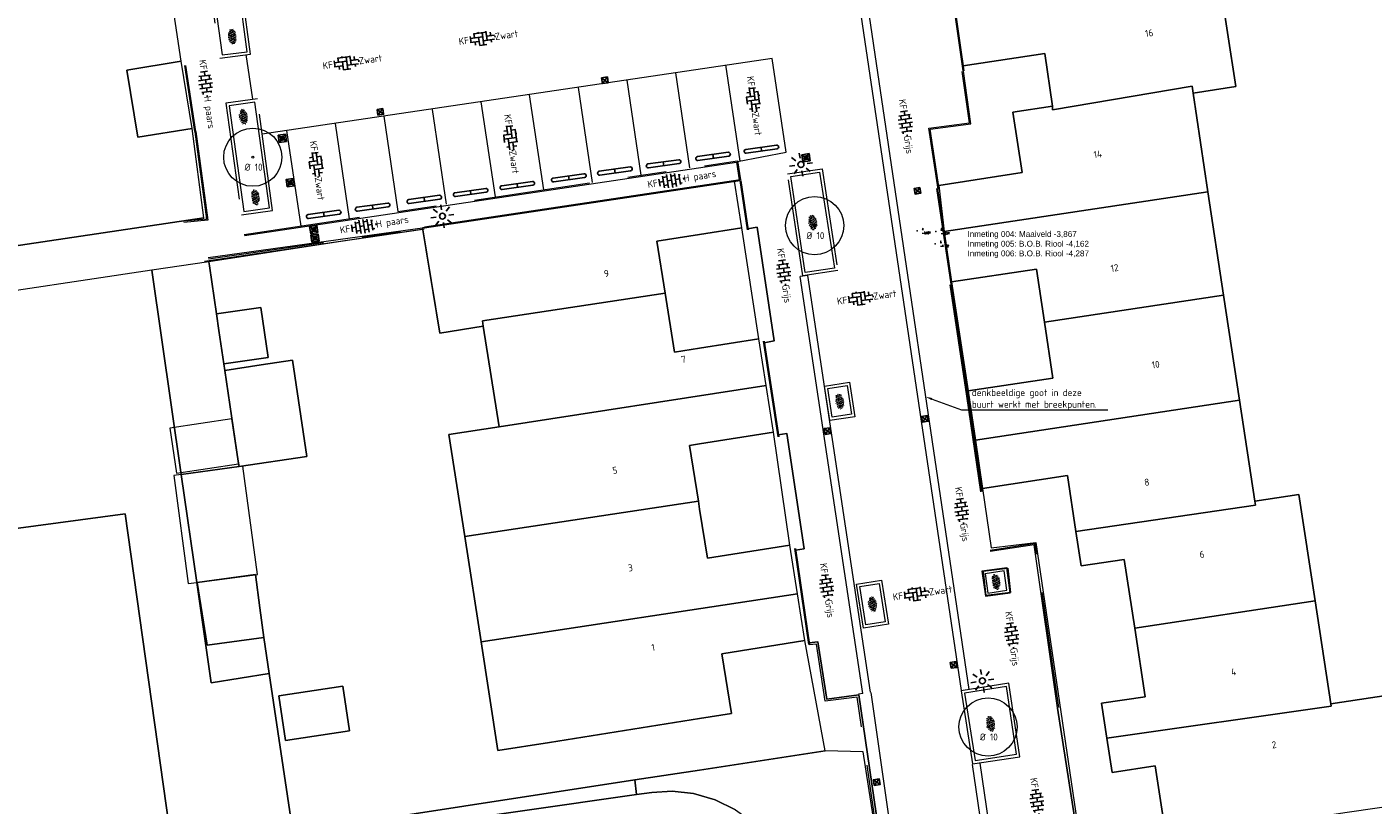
# Model space of a CAD drawing. Header units: metres. Extents: x 102746 to 103541, y 468531 to 469408.
# Tile 60 of 87: x 102965 to 103035, y 469035 to 469075. Entities that reach past the tile are written whole.
import ezdxf
from ezdxf import colors
from ezdxf.entities.mleader import LeaderData, LeaderLine
from ezdxf.enums import TextEntityAlignment as Align
from ezdxf.math import Vec2, Vec3

# ---------------------------------------------------------------- set-up
doc = ezdxf.new("R2010")
doc.units = ezdxf.units.M
for name, pattern in [('VH-OPSLUITBAND_100X200', [16, 8, -2, 4, -2]), ('VH-OPSLUITBAND_60X200', [12, 6, -2, 2, -2]), ('VH-TROTTOIRBAND_130-150', [15, 5, -2, 2, -2, 2, -2])]:
    doc.linetypes.add(name, pattern=pattern)
doc.layers.get('0').update_dxf_attribs({"lineweight": 25})
for name, color, linetype, lineweight in [('B-RO-GR-BOOM-G', 90, 'Continuous', 13), ('B-RO-GR-BOOM_BOOM-S', 90, 'Continuous', 25), ('B-RO-GR-BOOM_BOOM_10 CM-S', 90, 'Continuous', 25), ('B-RO-GR-SIERPLANTSOEN-S', 90, 'Continuous', 25), ('B-RO-IE-MEUBILAIR_WEGMEUBILAIR-S', 7, 'Continuous', 25), ('B-RO-IE-TERREINAFSCHEIDING_KUNSTMATIG_SCHUTTING-G', 90, 'IE-TERREINAFSCHEIDING-KUNSTMATIG-DICHT', 18), ('B-RO-OG-BEBOUWING-G', 7, 'Continuous', 35), ('B-RO-OG-BGT-G', 253, 'Continuous', 13), ('B-RO-RI-HWA_GOOT-G', 150, 'Continuous', 18), ('B-RO-RI-HWA_KOLK-S', 150, 'Continuous', 25), ('B-RO-VH-KANTOPSLUITING_ACHTERKANTBAND-G', 253, 'Continuous', 18), ('B-RO-VH-KANTOPSLUITING_OPSLUITBAND_100X200-G', 150, 'VH-OPSLUITBAND_100X200', 18), ('B-RO-VH-KANTOPSLUITING_OPSLUITBAND_60X200-G', 150, 'VH-OPSLUITBAND_60X200', 18), ('B-RO-VH-KANTOPSLUITING_TROTTOIRBAND_130 150-G', 84, 'VH-TROTTOIRBAND_130-150', 18), ('B-RO-VH-VERHARDING-G', 252, 'Continuous', 18), ('B-RO-VH-VERHARDING_BETONSTRAATSTEEN-S', 252, 'Continuous', 25), ('CALQUE_PTTOPO_ALT', 7, 'Continuous', 0), ('CALQUE_PTTOPO_MAT', 7, 'Continuous', 0), ('PTTOPO', 7, 'Continuous', 0), ('X-XX-AL-T18', 7, 'Continuous', 18)]:
    doc.layers.add(name, color=color, linetype=linetype, lineweight=lineweight)
doc.layers.add('Punten', color=7, linetype='Continuous')
doc.styles.add('ARIAL', font='arial.ttf')
doc.styles.add('NLCS-ISO', font='txt')
doc.styles.add('NLCS-ISO-M200-T18', font='txt', dxfattribs={"height": 0.36})
doc.styles.add('Style-STANDARD', font='STANDARD.shx')
doc.linetypes.add('IE-TERREINAFSCHEIDING-KUNSTMATIG-DICHT', pattern='A,8,-1,[82,NLCS.shx,S=0.75,R=90,X=0,Y=0],-1', length=10)

# ---------------------------------------------------------------- blocks, each defined once
blk = doc.blocks.new('SIE-WEG_PARKEERMAATREGEL_STOOTBAND_200X200X900_DUBBEL')
for p, q in [((0.7999999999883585, 0.1000000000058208), (-0.8000000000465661, 0.1000000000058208)), ((0, -0.1000000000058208), (0, 0.1000000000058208)), ((0.7999999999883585, -0.1000000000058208), (-0.7999999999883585, -0.1000000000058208))]:
    blk.add_line(p, q)
for centre, start, end in [((-0.7999999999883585, 2.91038304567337e-11), 89.99999999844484, 269.9999999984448), ((0.8000000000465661, -8.731149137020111e-11), 269.9999999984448, 90.00000001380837)]:
    blk.add_arc(centre, 0.1, start, end)
blk = doc.blocks.new('SGR-BOOM 10')
at = {"layer": 'B-RO-GR-BOOM-G'}
for radius in [1.5, 0.05]:
    blk.add_circle((0.0006134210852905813, -0.0002409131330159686), radius, dxfattribs=at)
at = {"layer": 'X-XX-AL-T18', "insert": (-0.4167809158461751, -0.3367894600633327), "char_height": 0.36, "attachment_point": 1, "style": 'NLCS-ISO-M200-T18'}
blk.add_mtext_dynamic_manual_height_columns('%%C 10', width=1.833884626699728, gutter_width=1.8, heights=[0], dxfattribs=at)
blk = doc.blocks.new('SVH-BSS_KEIFORMAAT_ELLEBOOG_KL-SO')
for p, q in [((-2.921609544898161, 0.9167434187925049), (-2.921609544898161, -0.6644585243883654)), ((-2.921609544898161, 0.3855414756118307), (0.2283904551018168, 0.3855414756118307)), ((-1.871609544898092, 1.501752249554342), (-1.871609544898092, 0.3855414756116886)), ((-1.871609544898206, 1.435541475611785), (1.278390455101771, 1.435541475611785)), ((-0.8216095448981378, 1.746491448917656), (-0.8216095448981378, 1.435541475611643)), ((-0.8216095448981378, 0.385541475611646), (-0.8216095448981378, -1.746491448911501)), ((0.2283904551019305, 1.435541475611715), (0.2283904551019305, -1.714458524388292)), ((1.278390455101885, 1.667504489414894), (1.278390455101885, -0.664458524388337)), ((1.278390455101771, 0.3855414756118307), (3.316110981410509, 0.3855414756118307)), ((2.32839045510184, 1.309937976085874), (2.32839045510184, 0.3855414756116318)), ((3.378390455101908, 0.1772992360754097), (3.378390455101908, -0.1772992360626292)), ((-3.155125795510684, -0.6644585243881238), (-0.8216095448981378, -0.6644585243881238)), ((-1.871609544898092, -0.6644585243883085), (-1.871609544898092, -1.501752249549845)), ((-0.8216095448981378, -1.714458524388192), (1.034122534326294, -1.714458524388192)), ((0.2283904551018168, -0.6644585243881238), (3.155125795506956, -0.6644585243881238)), ((2.32839045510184, -0.6644585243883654), (2.32839045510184, -1.30993797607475))]:
    blk.add_line(p, q)
at = {"style": 'NLCS-ISO'}
blk.add_attdef('FORMAAT', text='', height=1.8, dxfattribs=at).set_placement((-3.39489953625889, -4.365574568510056e-15), align=Align.MIDDLE_RIGHT)
blk.add_attdef('KLEUR', text='', height=1.8, dxfattribs=at).set_placement((3.39489953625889, 3.637978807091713e-16), align=Align.MIDDLE_LEFT)
at = {"style": 'NLCS-ISO', "flags": 1}
blk.add_attdef('FUNCTIE', text='', height=1.8, dxfattribs=at).set_placement((0.1159930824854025, -3.584775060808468), align=Align.MIDDLE_CENTER)
blk = doc.blocks.new('SVH-BSS_KEIFORMAAT_HALFST_KL-SO')
for p, q in [((-3.149999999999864, -1.002284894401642), (-3.149999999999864, 0.8312019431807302)), ((-3.149999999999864, 0), (-2.099999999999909, 0)), ((-2.099999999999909, -1.587293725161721), (-2.099999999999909, 1.416210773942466)), ((-2.100000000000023, 1.049999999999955), (-1.050000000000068, 1.049999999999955)), ((-1.049999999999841, -1.832032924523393), (-1.049999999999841, 1.660949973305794)), ((-1.049999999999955, 0), (0, 0)), ((1.13686837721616e-13, -1.881463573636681), (1.13686837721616e-13, 1.71038062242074)), ((-1.13686837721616e-13, 1.049999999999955), (1.049999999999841, 1.049999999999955)), ((1.050000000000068, -1.753045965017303), (1.050000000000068, 1.581963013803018)), ((1.049999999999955, 0), (2.099999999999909, 0)), ((2.100000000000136, -1.39547945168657), (2.100000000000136, 1.224396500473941)), ((2.099999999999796, 1.049999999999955), (2.405710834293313, 1.049999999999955)), ((3.150000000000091, -0.2628407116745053), (3.150000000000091, 0.09175776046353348)), ((3.149999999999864, 0), (3.162673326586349, 0)), ((-2.100000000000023, -1.050000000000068), (-1.050000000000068, -1.050000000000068)), ((-1.13686837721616e-13, -1.050000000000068), (1.049999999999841, -1.050000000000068)), ((2.099999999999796, -1.050000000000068), (2.638053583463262, -1.050000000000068))]:
    blk.add_line(p, q)
at = {"style": 'NLCS-ISO'}
blk.add_attdef('FORMAAT', text='', height=1.8, dxfattribs=at).set_placement((-3.623289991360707, -0.08554147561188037), align=Align.MIDDLE_RIGHT)
blk.add_attdef('KLEUR', text='', height=1.8, dxfattribs=at).set_placement((3.166509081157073, -0.08554147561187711), align=Align.MIDDLE_LEFT)
at = {"style": 'NLCS-ISO', "flags": 1}
blk.add_attdef('FUNCTIE', text='', height=1.8, dxfattribs=at).set_placement((0.1159930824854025, -3.584775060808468), align=Align.MIDDLE_CENTER)
blk = doc.blocks.new('B-SIE-WEG_LICHTMAST_SPOT-SO')
for p, q in [((-3.000000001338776, 4.656612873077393e-09), (-1.624763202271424, 2.328306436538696e-09)), ((-2.121320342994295, 2.121320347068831), (-1.148881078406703, 1.148881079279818)), ((-8.731149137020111e-10, 1.624763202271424), (-2.91038304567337e-10, 3.000000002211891)), ((1.148881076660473, 1.148881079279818), (2.121320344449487, 2.121320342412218)), ((-2.121320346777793, -2.121320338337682), (-1.148881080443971, -1.148881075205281)), ((-3.783497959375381e-09, -2.999999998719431), (-2.91038304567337e-09, -1.624763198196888)), ((1.148881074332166, -1.148881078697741), (2.12132034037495, -2.121320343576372)), ((1.624763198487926, -1.746229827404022e-09), (2.99999999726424, -1.164153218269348e-09))]:
    blk.add_line(p, q)
blk.add_circle((0, 0), 0.7698654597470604)
at = {"style": 'NLCS-ISO'}
blk.add_attdef('TYPE', text='', height=1.8, dxfattribs=at).set_placement((-2.91038304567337e-10, 3.000000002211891), align=Align.BOTTOM_CENTER)
blk = doc.blocks.new('SIE-WEG_PAAL_KUNSTSTOF')
for p, q in [((-0.1875, 0.1875000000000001), (0.1875, -0.1875000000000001)), ((0.1875, 0.1875000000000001), (-0.1875, -0.1875000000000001))]:
    blk.add_line(p, q)
at = {"flags": 128}
for points in [[(-0.1875, -0.1875000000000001), (0.1875, -0.1875000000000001), (0.1875, 0.1875000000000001), (-0.1875, 0.1875000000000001)], [(-0.09374999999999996, 0.09375000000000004), (0.09421698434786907, 0.09375000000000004), (0.09421698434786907, -0.09421583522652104), (-0.09374999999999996, -0.09421583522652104)]]:
    blk.add_lwpolyline(points, close=True, dxfattribs=at)
blk = doc.blocks.new('B-SRI-KOLK_STRAAT_300X300-SO')
for p, q in [((-0.7500000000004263, 2.842170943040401e-13), (0.7499999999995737, 1.500000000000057)), ((0.7499999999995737, 2.842170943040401e-13), (-0.7500000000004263, 1.500000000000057))]:
    blk.add_line(p, q)
at = {"flags": 128}
blk.add_lwpolyline([(-0.7500000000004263, 2.842170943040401e-13), (0.7499999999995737, 2.842170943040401e-13), (0.7499999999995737, 1.500000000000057), (-0.7500000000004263, 1.500000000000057)], close=True, dxfattribs=at)
blk = doc.blocks.new('SGR-SIERPLANTSOEN-SO')
at = {"ltscale": 0.1}
h = blk.add_hatch(dxfattribs=at)
h.set_pattern_fill('GR-SIERPLANTSOEN', color=256, scale=0.1, style=0, pattern_type=2)
h.set_pattern_definition([(30, (-2.066961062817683, -1.090504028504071), (0.2886752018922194, 0.4999998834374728), [0.2, -0.8]), (90, (-1.980358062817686, -1.140504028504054), (-0.288675, 0.5), [0.2, -0.8]), (150, (-1.893755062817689, -1.090504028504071), (-0.5773502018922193, 1.165625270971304e-07), [0.2, -0.8])])
edge = h.paths.add_edge_path()
edge.add_ellipse((0, 0), major_axis=(1.980358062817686, 0), ratio=0.5254120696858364, start_angle=0, end_angle=360, ccw=False)
at = {"ltscale": 0.1, "style": 'NLCS-ISO'}
blk.add_attdef('TYPE', text='', height=0.5, dxfattribs=at).set_placement((3.470943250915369, -0.01606055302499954), align=Align.MIDDLE_CENTER)
blk = doc.blocks.new('PTTOPO')
at = {"layer": 'PTTOPO'}
blk.add_point((0, 0), dxfattribs=at)
at = {"layer": 'CALQUE_PTTOPO_ALT', "style": 'Style-STANDARD', "width": 0.8}
blk.add_attdef('ALT', text='', height=0.09999999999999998, dxfattribs=at).set_placement((0.25, -0.1), align=Align.MIDDLE_LEFT)
at = {"layer": 'CALQUE_PTTOPO_MAT', "style": 'Style-STANDARD', "width": 0.8}
blk.add_attdef('MAT', text='', height=0.09999999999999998, dxfattribs=at).set_placement((0.25, 0.1), align=Align.MIDDLE_LEFT)

msp = doc.modelspace()

# ---------------------------------------------------------------- linework, layer by layer
at = {"layer": 'B-RO-IE-TERREINAFSCHEIDING_KUNSTMATIG_SCHUTTING-G', "linetype": 'Continuous', "elevation": -3.94475374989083}
msp.add_lwpolyline([(102974.457046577, 469063.410455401), (102985.7888067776, 469065.0860079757)], dxfattribs=at)
at = {"layer": 'B-RO-OG-BEBOUWING-G'}
for points, elevation in [([(103013.617623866, 469073.23809601), (103012.903567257, 469078.185590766)], -3.8420334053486), ([(102973.475840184, 469073.504369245), (102973.979901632, 469070.093477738)], -3.89910982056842), ([(102985.808184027, 469065.150821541), (103002.095549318, 469067.592453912), (103002.0955498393, 469067.5924505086)], -3.94475374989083), ([(103012.986853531, 469062.220930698), (103012.246455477, 469067.154592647)], -3.82543672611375), ([(103003.315902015, 469059.288234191), (103004.067184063, 469054.350183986)], -3.83967674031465), ([(103014.577997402, 469051.536912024), (103013.86020174, 469056.459432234)], -3.81551748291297), ([(103004.924195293, 469048.588298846), (103005.649117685, 469043.642068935)], -3.82802804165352)]:
    msp.add_lwpolyline(points, dxfattribs=dict(at, elevation=elevation))
at = {"layer": 'B-RO-OG-BEBOUWING-G', "linetype": 'Continuous'}
msp.add_polyline3d([(103002.109677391, 469067.5655565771, -3.90302513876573), (103002.485914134, 469065.021796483, -3.79268784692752)], dxfattribs=at)
at = {"layer": 'B-RO-OG-BGT-G', "color": 252, "flags": 128}
for points in [[(102974.436, 469065.648), (102960.921, 469063.635), (102950.1518175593, 469062.0695305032), (102946.3849647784, 469087.8329027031), (102944.063763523, 469087.4872381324), (102939.2056774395, 469121.065544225), (102942.4242245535, 469121.6294038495)], [(102960.921, 469063.635), (102974.436, 469065.648), (102973.831, 469070.262), (102971.022, 469069.806), (102970.459, 469073.267), (102973.268, 469073.723), (102972.683, 469077.636), (102970.072, 469077.225), (102969.532, 469080.652), (102968.989, 469084.1), (102971.6, 469084.511), (102970.922, 469088.458), (102968.307, 469088.069), (102967.804, 469091.456), (102967.307, 469094.803), (102967.06, 469096.631), (102966.777, 469098.726), (102966.282, 469101.947), (102965.743, 469105.454), (102968.404, 469105.863), (102967.859, 469109.658), (102965.199, 469109.25)], [(103038.18, 469084.861), (103026.0445488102, 469083.0241394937), (103026.804, 469078.009), (103027.651, 469072.417), (103025.448, 469072.084), (103026.22, 469066.984), (103027.027, 469061.66), (103027.848, 469056.234), (103028.636, 469051.034), (103030.913, 469051.379), (103031.744, 469045.896), (103032.55, 469040.568), (103035.516, 469041.017)], [(103012.34482662, 469067.3227137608), (103016.632, 469067.981), (103016.159, 469071.106), (103018.208, 469071.416), (103017.798, 469074.126), (103013.5901002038, 469073.4888009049)], [(102979.028, 469033.937), (102996.664, 469036.648), (103000, 469037.161), (103006.47, 469038.155), (103005.429, 469043.843), (103001.149, 469043.164), (103001.639, 469040.078), (103000, 469039.818), (102992.25, 469038.587), (102989.597, 469038.166), (102988.728, 469043.777), (102987.889, 469049.203), (102987.074, 469054.463), (102989.665, 469054.864), (102988.84, 469060.063), (102986.603, 469059.694), (102985.7204473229, 469065.0388762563), (102981.3827728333, 469064.4022363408), (102974.687, 469063.377), (102974.717, 469063.176), (102975.084, 469060.687), (102977.366, 469061.028), (102977.746, 469058.448), (102975.463, 469058.112), (102975.512, 469057.78), (102977.382, 469058.057), (102979.01, 469058.297), (102979.743, 469053.327), (102976.245, 469052.811), (102976.245, 469052.814), (102973.263, 469052.413), (102974.066, 469046.835), (102974.089, 469046.838), (102977.088, 469047.241), (102977.319, 469045.524), (102977.526, 469043.992), (102977.804, 469042.133), (102978.972, 469034.314)], [(102978.972, 469034.314), (102977.804, 469042.133), (102974.809, 469041.663), (102974.066, 469046.835), (102973.263, 469052.413), (102971.749, 469062.939), (102961.43, 469061.399), (102961.414, 469061.397), (102962.636, 469053.428), (102952.454, 469051.921), (102951.3071311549, 469059.8410942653)], [(102943.376, 469000), (102936.053, 469045.766), (102970.37, 469050.372), (102972.796, 469033.128)], [(102972.796, 469033.128), (102970.37, 469050.372), (102936.053, 469045.766), (102943.376, 469000)], [(103001.858, 469035.116), (103000.797, 469035.632), (102999.689, 469035.946), (102998.586, 469036.064), (102997.533, 469036.004), (102996.749, 469035.893), (102979.112, 469033.38)]]:
    msp.add_lwpolyline(points, dxfattribs=at)
for points in [[(103025.448, 469072.084), (103027.651, 469072.417), (103026.804, 469078.009), (103013.23631366, 469075.9658238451), (103013.5901002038, 469073.4888009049), (103017.798, 469074.126), (103018.208, 469071.416), (103018.194, 469071.213), (103025.408, 469072.433)], [(102971.022, 469069.806), (102973.831, 469070.262), (102973.268, 469073.723), (102970.459, 469073.267)], [(103012.34482662, 469067.3227137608), (103012.6185668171, 469064.9362800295), (103026.22, 469066.984), (103025.448, 469072.084), (103025.408, 469072.433), (103018.194, 469071.213), (103018.208, 469071.416), (103016.159, 469071.106), (103016.632, 469067.981)], [(102998.219, 469061.76), (102997.793, 469064.444), (103000, 469064.794), (103002.174, 469065.139), (103001.7916676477, 469067.5468991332), (103000.0065198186, 469067.2792883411), (102987.9553381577, 469065.472700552), (102985.7040985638, 469065.1378868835), (102986.603, 469059.694), (102988.84, 469060.063), (102988.797, 469060.335)], [(103026.22, 469066.984), (103012.6185668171, 469064.9362800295), (103012.9955154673, 469062.3420694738), (103017.368, 469063.004), (103017.783, 469060.268), (103027.027, 469061.66)], [(102998.219, 469061.76), (102998.701, 469058.723), (103000, 469058.929), (103003.048, 469059.413), (103002.174, 469065.139), (103000, 469064.794), (102997.793, 469064.444)], [(102974.717, 469063.176), (102974.687, 469063.377), (102971.749, 469062.939), (102973.263, 469052.413), (102976.245, 469052.814), (102976.204, 469053.092), (102975.512, 469057.78), (102975.463, 469058.112), (102975.21, 469059.83), (102975.084, 469060.687)], [(103012.9955154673, 469062.3420694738), (103013.8453211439, 469056.7152833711), (103018.221, 469057.378), (103017.783, 469060.268), (103017.368, 469063.004)], [(103003.048, 469059.413), (103000, 469058.929), (102998.701, 469058.723), (102998.219, 469061.76), (102988.797, 469060.335), (102988.84, 469060.063), (102989.665, 469054.864), (103003.432, 469056.997)], [(103027.848, 469056.234), (103027.027, 469061.66), (103017.783, 469060.268), (103018.221, 469057.378), (103013.8453211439, 469056.7152833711), (103014.2268593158, 469054.1828024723)], [(102975.084, 469060.687), (102975.21, 469059.83), (102975.463, 469058.112), (102977.746, 469058.448), (102977.366, 469061.028)], [(102979.01, 469058.297), (102977.382, 469058.057), (102975.512, 469057.78), (102976.204, 469053.092), (102976.245, 469052.814), (102976.245, 469052.811), (102979.743, 469053.327)], [(102987.889, 469049.203), (102990.502, 469049.598), (102999.936, 469051.025), (102999.478, 469053.908), (103000, 469053.991), (103003.813, 469054.596), (103003.432, 469056.997), (102989.665, 469054.864), (102987.074, 469054.463)], [(103014.5820177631, 469051.687608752), (103018.967, 469052.352), (103019.405, 469049.463), (103028.667, 469050.83), (103028.636, 469051.034), (103027.848, 469056.234), (103014.2268593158, 469054.1828024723)], [(102975.881, 469055.277), (102972.681, 469054.805), (102973.024, 469052.481), (102976.225, 469052.953), (102976.204, 469053.092)], [(103004.649, 469048.76), (103003.813, 469054.596), (103000, 469053.991), (102999.478, 469053.908), (102999.936, 469051.025), (103000, 469050.619), (103000.402, 469048.086)], [(102974.066, 469046.835), (102977.199, 469047.256), (102976.448, 469052.841), (102973.263, 469052.413), (102972.877, 469052.361), (102973.628, 469046.776)], [(103019.6917520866, 469032.9486099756), (103024.073, 469033.577), (103023.498, 469037.375), (103021.275, 469037.039), (103021.007, 469038.809), (103020.735, 469040.606), (103022.977, 469040.945), (103022.44, 469044.487), (103021.904, 469048.029), (103019.673, 469047.691), (103019.405, 469049.463), (103018.967, 469052.352), (103014.5820177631, 469051.687608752), (103015.04, 469048.629), (103017.3356954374, 469048.9048704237)], [(103005.048, 469046.244), (103004.649, 469048.76), (103000.402, 469048.086), (103000, 469050.619), (102999.936, 469051.025), (102990.502, 469049.598), (102987.889, 469049.203), (102988.728, 469043.777)], [(103028.636, 469051.034), (103028.667, 469050.83), (103019.405, 469049.463), (103019.673, 469047.691), (103021.904, 469048.029), (103022.44, 469044.487), (103031.744, 469045.896), (103030.913, 469051.379)], [(103014.768, 469046.166), (103016.041, 469046.317), (103015.891, 469047.578), (103014.618, 469047.427)], [(103014.768, 469046.166), (103014.618, 469047.427), (103015.891, 469047.578), (103016.041, 469046.317)], [(103014.768, 469046.166), (103016.041, 469046.317), (103015.891, 469047.578), (103014.618, 469047.427)], [(102977.526, 469043.992), (102974.595, 469043.598), (102974.089, 469046.838), (102974.066, 469046.835), (102974.809, 469041.663), (102977.804, 469042.133)], [(102977.319, 469045.524), (102977.088, 469047.241), (102974.089, 469046.838), (102974.595, 469043.598), (102977.526, 469043.992)], [(103005.048, 469046.244), (102988.728, 469043.777), (102989.597, 469038.166), (102992.25, 469038.587), (103000, 469039.818), (103001.639, 469040.078), (103001.149, 469043.164), (103005.429, 469043.843)], [(103021.007, 469038.809), (103032.567, 469040.452), (103032.55, 469040.568), (103031.744, 469045.896), (103022.44, 469044.487), (103022.977, 469040.945), (103020.735, 469040.606)], [(102981.6, 469041.49), (102981.949, 469039.184), (102978.651, 469038.685), (102978.303, 469040.992)], [(102981.6, 469041.49), (102978.303, 469040.992), (102978.651, 469038.685), (102981.949, 469039.184)], [(103024.073, 469033.577), (103033.395, 469034.989), (103036.365, 469035.411), (103035.516, 469041.017), (103032.55, 469040.568), (103032.567, 469040.452), (103021.007, 469038.809), (103021.275, 469037.039), (103023.498, 469037.375)], [(103008.4340305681, 469038.09900604), (103006.47, 469038.155), (103000, 469037.161), (102996.664, 469036.648), (102996.749, 469035.893), (102997.533, 469036.004), (102998.586, 469036.064), (102999.689, 469035.946), (103000.797, 469035.632), (103001.858, 469035.116), (103002.819, 469034.416), (103003.633, 469033.563), (103004.271, 469032.604), (103004.72, 469031.589), (103004.97, 469030.624), (103009.501693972, 469031.2371229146)], [(102979.028, 469033.937), (102979.112, 469033.38), (102996.749, 469035.893), (102996.664, 469036.648)]]:
    msp.add_lwpolyline(points, close=True, dxfattribs=at)
at = {"layer": 'B-RO-RI-HWA_GOOT-G', "linetype": 'Continuous'}
for points, elevation in [([(103008.2036833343, 469076.9401055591), (103013.4941515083, 469041.2587570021)], -3.94513678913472), ([(103008.5993577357, 469076.9987721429), (103013.8898259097, 469041.3174235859)], -3.94513678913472), ([(103008.4265210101, 469041.1107061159), (103005.1895881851, 469062.6198988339)], -3.83893530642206), ([(103008.8220670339, 469041.1702321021), (103005.5851342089, 469062.6794248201)], -3.83893530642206), ([(103008.8230454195, 469041.1668099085), (103010.7987046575, 469027.4175131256)], -3.83569634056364), ([(103014.8481764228, 469032.1680231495), (103014.0667893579, 469037.4505433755)], -3.76899756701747), ([(103015.2438709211, 469032.2265540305), (103014.4624838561, 469037.5090742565)], -3.76899756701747)]:
    msp.add_lwpolyline(points, dxfattribs=dict(at, elevation=elevation))
at = {"layer": 'B-RO-RI-HWA_GOOT-G', "elevation": -3.83893530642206, "flags": 128}
for points in [[(103005.5851342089, 469062.6794248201), (103005.1895881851, 469062.6198988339)], [(103008.4265210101, 469041.1107061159), (103008.2036146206, 469041.077160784), (103008.2094045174, 469041.0405954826)]]:
    msp.add_lwpolyline(points, dxfattribs=at)
at = {"layer": 'B-RO-VH-KANTOPSLUITING_ACHTERKANTBAND-G', "linetype": 'Continuous'}
for points, elevation in [([(102975.809125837, 469080.695715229), (102974.485184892, 469080.506160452), (102975.38143598, 469074.056190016), (102976.67176763, 469074.217835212)], -3.82870784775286), ([(102977.067493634, 469071.622595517), (102975.729767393, 469071.432873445), (102976.495415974, 469065.978688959), (102977.811377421, 469066.161829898)], -3.82966803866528), ([(103004.711909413, 469067.782595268), (103006.191881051, 469068.002701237), (103006.95326124, 469063.0483669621), (103005.447745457, 469062.827905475)], -3.80437447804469), ([(103006.609649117, 469056.836189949), (103007.605928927, 469056.991223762), (103007.836868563, 469055.511922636), (103006.83570955, 469055.357073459)], -3.76212901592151), ([(103014.864487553, 469046.293517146), (103015.841641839, 469046.4328638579), (103015.709677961, 469047.429040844), (103014.721012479, 469047.28972582)], -3.71232327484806), ([(103008.265573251, 469046.623027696), (103009.258297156, 469046.782972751), (103009.577990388, 469044.806301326), (103008.570179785, 469044.656194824)], -3.739330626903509), ([(103016.344018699, 469037.974967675), (103015.830705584, 469041.467645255), (103013.666284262, 469041.123636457), (103014.20648481, 469037.646254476)], -3.66110171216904)]:
    msp.add_lwpolyline(points, close=True, dxfattribs=dict(at, elevation=elevation))
for points, elevation in [([(103012.301503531, 469067.1342318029), (103011.829952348, 469070.264534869), (103013.916437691, 469070.5543258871), (103013.543474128, 469073.2034674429)], -3.887727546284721), ([(102974.026011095, 469070.09555316), (102974.628981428, 469065.531895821), (102973.403263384, 469065.408317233)], -3.92472171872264), ([(102976.52664317, 469064.730229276), (103001.901884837, 469068.523139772), (103002.042342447, 469067.600644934)], -3.9542307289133), ([(102974.657962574, 469063.597616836), (102985.822440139, 469065.154388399)], -3.96089413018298), ([(103014.511452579, 469051.516980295), (103013.783527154, 469056.444814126), (103012.923605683, 469062.197270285)], -3.80286946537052), ([(103018.464346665, 469040.373051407), (103017.250532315, 469048.78223654), (103014.99341794, 469048.427693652)], -3.81163232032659)]:
    msp.add_lwpolyline(points, dxfattribs=dict(at, elevation=elevation))
at = {"layer": 'B-RO-VH-KANTOPSLUITING_OPSLUITBAND_100X200-G', "elevation": -3.84403145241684}
msp.add_lwpolyline([(103010.0808746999, 469027.3557836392), (103009.796742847, 469029.4971032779), (103008.1246963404, 469040.9287718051), (103006.4711208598, 469040.7091644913), (103006.02169576, 469043.6621397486), (103005.6579020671, 469043.6277084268)], dxfattribs=at)
at = {"layer": 'B-RO-VH-KANTOPSLUITING_OPSLUITBAND_60X200-G'}
for points, elevation in [([(103012.3608341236, 469067.1431694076), (103011.8983240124, 469070.213455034), (103013.9842320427, 469070.5031658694), (103013.6028881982, 469073.2118321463)], -3.887727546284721), ([(102973.966528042, 469070.0876939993), (102974.5613926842, 469065.585385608), (102973.397244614, 469065.4680145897)], -3.92472171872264), ([(102976.5177733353, 469064.789570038), (103001.9521943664, 469068.5913262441), (103002.1016588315, 469067.6096763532)], -3.9542307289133), ([(102974.6662487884, 469063.5381917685), (102985.8307263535, 469065.0949633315)], -3.96089413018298), ([(103014.5708084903, 469051.5257481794), (103013.8428754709, 469056.4536334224), (103012.9829463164, 469062.2061409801)], -3.80286946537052), ([(103018.5237312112, 469040.3816232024), (103017.3012376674, 469048.8509369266), (103014.9841074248, 469048.4869668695)], -3.81163232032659)]:
    msp.add_lwpolyline(points, dxfattribs=dict(at, elevation=elevation))
at = {"layer": 'B-RO-VH-KANTOPSLUITING_TROTTOIRBAND_130 150-G'}
for points, elevation in [([(102975.9378175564, 469080.8656702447), (102974.3160528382, 469080.6334746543), (102975.2532325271, 469073.8889569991), (102976.8404096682, 469074.0877892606)], -3.82870784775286), ([(102977.1957628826, 469071.7922882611), (102975.5604011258, 469071.5603542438), (102976.3676999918, 469065.8094692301), (102977.9801928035, 469066.0338781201)], -3.82966803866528), ([(103004.5415060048, 469067.908902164), (103006.3174661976, 469068.1730284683), (103007.1244671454, 469062.9218379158), (103005.3213633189, 469062.6577988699)], -3.80437447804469), ([(103006.4387702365, 469056.9614043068), (103007.7310082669, 469057.162492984), (103008.0082429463, 469055.3866454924), (103006.7101340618, 469055.1858671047)], -3.76212901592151), ([(103014.7373723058, 469046.1238723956), (103016.0098462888, 469046.3053330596), (103015.8385165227, 469047.5986776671), (103014.551096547, 469047.4172644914)], -3.71232327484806), ([(103008.0945228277, 469046.7474029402), (103009.3824386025, 469046.9549085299), (103009.7503159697, 469044.6803133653), (103008.444771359, 469044.4858614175)], -3.739330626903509), ([(103016.5140906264, 469037.849358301), (103015.9570438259, 469041.639607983), (103013.4951167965, 469041.2483142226), (103014.0812533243, 469037.4752328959)], -3.66110171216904)]:
    msp.add_lwpolyline(points, close=True, dxfattribs=dict(at, elevation=elevation))
at = {"layer": 'B-RO-VH-VERHARDING-G', "linetype": 'Continuous'}
for points, elevation in [([(102976.602063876, 469074.080525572), (102976.937272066, 469071.775310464)], -3.94350483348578), ([(103001.960897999, 469068.554967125), (103004.457942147, 469069.042269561), (103003.74640424, 469073.858864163), (102977.440473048, 469069.965996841)], -3.96152706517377)]:
    msp.add_lwpolyline(points, dxfattribs=dict(at, elevation=elevation))
at = {"layer": 'B-RO-VH-VERHARDING-G', "flags": 128}
for points, elevation in [([(102998.749, 469073.119), (102999.4809767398, 469068.2219462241)], -4.043), ([(103001.34, 469073.541), (103002.0793338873, 469068.5780800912)], -3.984), ([(102993.729, 469072.372), (102994.4612597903, 469067.4716346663)], -4.037), ([(102996.241, 469072.743), (102996.9728126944, 469067.8470437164)], -4.039), ([(102988.716, 469071.626), (102989.448809, 469066.7224092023)], -4.009), ([(102991.215, 469071.984), (102991.9455236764, 469067.0956003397)], -4.013), ([(102986.205, 469071.235), (102986.935489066, 469066.3467360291)], -4.03), ([(102981.198, 469070.51), (102981.9319928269, 469065.5988490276)], -3.994), ([(102983.71, 469070.886), (102984.4441585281, 469065.9743496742)], -4.06), ([(102978.7, 469070.151), (102979.4361848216, 469065.2257934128)], -4.011)]:
    msp.add_lwpolyline(points, dxfattribs=dict(at, elevation=elevation))
at = {"layer": 'Punten', "linetype": 'Continuous'}
for points, elevation in [([(103004.942738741, 469048.506566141), (103005.392495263, 469048.57239505), (103004.501973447, 469054.514198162), (103004.05609648, 469054.459744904), (103003.3298732, 469059.205948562), (103003.841422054, 469059.294918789), (103002.968646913, 469065.158158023), (103002.475025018, 469065.0746524)], -3.76997108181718), ([(103010.180005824, 469027.368937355), (103009.895786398, 469029.510916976), (103008.209360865, 469041.040893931), (103006.555219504, 469040.821211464), (103006.106340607, 469043.770597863), (103005.648479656, 469043.727263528)], -3.84403145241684), ([(103019.634887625, 469032.852851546), (103018.451555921, 469040.357986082)], -3.7530865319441)]:
    msp.add_lwpolyline(points, dxfattribs=dict(at, elevation=elevation))

# ---------------------------------------------------------------- block references
at = {"layer": 'B-RO-GR-BOOM_BOOM-S'}
for p in [(103005.9299802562, 469065.247, -3.778), (103014.875, 469039.382, -3.744)]:
    msp.add_blockref('SGR-BOOM 10', p, dxfattribs=at)
at = {"layer": 'B-RO-GR-BOOM_BOOM_10 CM-S'}
msp.add_blockref('SGR-BOOM 10', (102976.956, 469068.776, -3.821), dxfattribs=at)
at = {"layer": 'B-RO-GR-SIERPLANTSOEN-S'}
for p, xscale, yscale, zscale, rotation in [((102975.893492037, 469074.9924441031), 0.2, 0.2, 0.2, 277.1404816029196), ((102976.4692453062, 469070.8591857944), 0.1999999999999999, 0.1999999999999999, 0.1999999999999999, 278.1606735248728), ((102977.0858899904, 469066.7007788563), 0.2, 0.2, 0.2, 277.8478746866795), ((103005.8273295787, 469065.408478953, -3.80437447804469), 0.2, 0.2, 0.2, 278.5902395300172), ((103007.2222117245, 469056.173464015, -3.76212901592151), 0.2, 0.2, 0.2, 278.7922631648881), ((103015.2839390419, 469046.8622210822, -3.71232327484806), 0.2, 0.2, 0.2, 278.1159225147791), ((103008.9190967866, 469045.7150213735, -3.739330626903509), 0.2, 0.2, 0.2, 278.4715367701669), ((103015.0118484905, 469039.5570644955, -3.66110171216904), 0.2000000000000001, 0.2000000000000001, 0.2000000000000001, 278.7425443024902)]:
    msp.add_blockref('SGR-SIERPLANTSOEN-SO', p, dxfattribs=dict(at, xscale=xscale, yscale=yscale, zscale=zscale, rotation=rotation))
at = {"layer": 'B-RO-IE-MEUBILAIR_WEGMEUBILAIR-S'}
for name, p, rotation in [('SIE-WEG_PAAL_KUNSTSTOF', (102978.479, 469069.747, -3.938), 8.501226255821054), ('SIE-WEG_PARKEERMAATREGEL_STOOTBAND_200X200X900_DUBBEL', (103000.6945539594, 469068.8170450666, -3.937874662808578), 7.932560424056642), ('SIE-WEG_PARKEERMAATREGEL_STOOTBAND_200X200X900_DUBBEL', (103003.1868382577, 469069.1881258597, -3.935629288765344), 7.932560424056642), ('SIE-WEG_PAAL_KUNSTSTOF', (103005.4887339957, 469068.7478375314, -3.948), 278.4592011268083), ('SIE-WEG_PARKEERMAATREGEL_STOOTBAND_200X200X900_DUBBEL', (102995.6327496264, 469068.0633837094, -3.94243499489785), 7.932560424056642), ('SIE-WEG_PARKEERMAATREGEL_STOOTBAND_200X200X900_DUBBEL', (102998.1420026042, 469068.4369910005, -3.940174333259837), 7.932560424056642), ('SIE-WEG_PAAL_KUNSTSTOF', (102978.8855098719, 469067.4605098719, -3.943), 8.501226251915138), ('SIE-WEG_PARKEERMAATREGEL_STOOTBAND_200X200X900_DUBBEL', (102990.6003180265, 469067.3140957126, -3.946968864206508), 7.932560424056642), ('SIE-WEG_PARKEERMAATREGEL_STOOTBAND_200X200X900_DUBBEL', (102993.2561108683, 469067.7095215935, -3.944576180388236), 7.932560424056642), ('SIE-WEG_PARKEERMAATREGEL_STOOTBAND_200X200X900_DUBBEL', (102985.8023771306, 469066.5997214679, -3.951291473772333), 7.932560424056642), ('SIE-WEG_PARKEERMAATREGEL_STOOTBAND_200X200X900_DUBBEL', (102988.190245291, 469066.9552555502, -3.949140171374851), 7.932560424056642), ('SIE-WEG_PARKEERMAATREGEL_STOOTBAND_200X200X900_DUBBEL', (102980.6157408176, 469065.8274736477, -3.955964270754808), 7.932560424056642), ('SIE-WEG_PARKEERMAATREGEL_STOOTBAND_200X200X900_DUBBEL', (102983.1352465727, 469066.2026074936, -3.953694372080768), 7.932560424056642), ('SIE-WEG_PAAL_KUNSTSTOF', (102980.102, 469065.041, -3.944), 98.50122625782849), ('SIE-WEG_PAAL_KUNSTSTOF', (102980.1650543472, 469064.5966752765, -3.944), 98.50122625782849)]:
    msp.add_blockref(name, p, dxfattribs=dict(at, rotation=rotation))
at = {"layer": 'B-RO-IE-MEUBILAIR_WEGMEUBILAIR-S', "xscale": 0.2, "yscale": 0.2, "zscale": 0.2}
for p, rotation in [((103005.228, 469068.396, -3.948), 278.4592011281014), ((102986.737, 469065.733, -3.893), 98.50122625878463), ((103014.585, 469041.761, -3.764), 279.030937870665)]:
    msp.add_blockref('B-SIE-WEG_LICHTMAST_SPOT-SO', p, dxfattribs=dict(at, rotation=rotation))
at = {"layer": 'B-RO-RI-HWA_KOLK-S', "xscale": 0.2, "yscale": 0.2, "zscale": 0.2}
for p, rotation in [((102994.9674411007, 469072.7204468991), 278.4177879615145), ((102983.3866023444, 469071.0921555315, -4.053), 278.4177879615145), ((103011.2151157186, 469067.187336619, -3.931), 188.433792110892), ((103011.6411883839, 469055.1307891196, -3.898), 8.433792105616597), ((103006.6159518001, 469054.4977078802, -3.864), 8.558258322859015), ((103013.1215488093, 469042.4344981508, -3.869), 8.433792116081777), ((103009.1567731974, 469036.3858707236, -3.907), 8.176954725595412)]:
    msp.add_blockref('B-SRI-KOLK_STRAAT_300X300-SO', p, dxfattribs=dict(at, rotation=rotation))
at = {"layer": 'B-RO-VH-VERHARDING_BETONSTRAATSTEEN-S'}
for name, p, xscale, yscale, zscale, rotation, values in [('SVH-BSS_KEIFORMAAT_ELLEBOOG_KL-SO', (102988.7740288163, 469074.9036680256), 0.2, 0.2, 0.2, 7.78819879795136, {'FORMAAT': 'KF', 'KLEUR': 'Zwart'}), ('SVH-BSS_KEIFORMAAT_HALFST_KL-SO', (102974.5441786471, 469072.5618495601), 0.2, 0.2, 0.2, 277.4428998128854, {'FORMAAT': 'KF', 'KLEUR': 'H paars'}), ('SVH-BSS_KEIFORMAAT_ELLEBOOG_KL-SO', (102981.7571904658, 469073.6462051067), 0.2, 0.2, 0.2, 7.78819879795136, {'FORMAAT': 'KF', 'KLEUR': 'Zwart'}), ('SVH-BSS_KEIFORMAAT_ELLEBOOG_KL-SO', (103002.7780956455, 469071.7571312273), 0.2, 0.2, 0.2, 277.7881987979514, {'FORMAAT': 'KF', 'KLEUR': 'Zwart'}), ('SVH-BSS_KEIFORMAAT_HALFST_KL-SO', (103010.6414860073, 469070.5264850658), 0.1999999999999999, 0.1999999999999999, 0.1999999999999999, 278.0217067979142, {'FORMAAT': 'KF', 'KLEUR': 'Grijs'}), ('SVH-BSS_KEIFORMAAT_ELLEBOOG_KL-SO', (102990.2577561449, 469069.7897290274), 0.2, 0.2, 0.2, 277.7881987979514, {'FORMAAT': 'KF', 'KLEUR': 'Zwart'}), ('SVH-BSS_KEIFORMAAT_ELLEBOOG_KL-SO', (102980.2331782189, 469068.4186361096), 0.2, 0.2, 0.2, 277.7881987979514, {'FORMAAT': 'KF', 'KLEUR': 'Zwart'}), ('SVH-BSS_KEIFORMAAT_HALFST_KL-SO', (102998.5507197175, 469067.5837096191), 0.2, 0.2, 0.2, 9.195006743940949, {'FORMAAT': 'KF', 'KLEUR': 'H paars'}), ('SVH-BSS_KEIFORMAAT_HALFST_KL-SO', (102982.6882284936, 469065.22790182), 0.2, 0.2, 0.2, 9.195006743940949, {'FORMAAT': 'KF', 'KLEUR': 'H paars'}), ('SVH-BSS_KEIFORMAAT_HALFST_KL-SO', (103004.3582456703, 469062.8353920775), 0.1999999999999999, 0.1999999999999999, 0.1999999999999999, 278.0217067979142, {'FORMAAT': 'KF', 'KLEUR': 'Grijs'}), ('SVH-BSS_KEIFORMAAT_ELLEBOOG_KL-SO', (103008.2838055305, 469061.5016923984), 0.2, 0.2, 0.2, 7.78819879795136, {'FORMAAT': 'KF', 'KLEUR': 'Zwart'}), ('SVH-BSS_KEIFORMAAT_HALFST_KL-SO', (103013.5382959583, 469050.5240989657), 0.1999999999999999, 0.1999999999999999, 0.1999999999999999, 278.0217067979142, {'FORMAAT': 'KF', 'KLEUR': 'Grijs'}), ('SVH-BSS_KEIFORMAAT_HALFST_KL-SO', (103006.5741866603, 469046.5923104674), 0.1999999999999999, 0.1999999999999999, 0.1999999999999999, 278.0217067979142, {'FORMAAT': 'KF', 'KLEUR': 'Grijs'}), ('SVH-BSS_KEIFORMAAT_ELLEBOOG_KL-SO', (103011.1647184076, 469046.2477053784), 0.2, 0.2, 0.2, 7.78819879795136, {'FORMAAT': 'KF', 'KLEUR': 'Zwart'}), ('SVH-BSS_KEIFORMAAT_HALFST_KL-SO', (103016.1206352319, 469044.1017091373), 0.1999999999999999, 0.1999999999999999, 0.1999999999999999, 278.0217067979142, {'FORMAAT': 'KF', 'KLEUR': 'Grijs'}), ('SVH-BSS_KEIFORMAAT_HALFST_KL-SO', (103017.4195516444, 469035.5181031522), 0.1999999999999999, 0.1999999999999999, 0.1999999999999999, 278.0217067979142, {'FORMAAT': 'KF', 'KLEUR': 'Grijs'})]:
    msp.add_blockref(name, p, dxfattribs=dict(at, xscale=xscale, yscale=yscale, zscale=zscale, rotation=rotation)).add_auto_attribs(values)
at = {"layer": 'PTTOPO'}
for p, values in [((103011.2180604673, 469064.9686685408, -3.8672067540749), {'ALT': '-3.867', 'MAT': '4'}), ((103012.1915078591, 469064.9438392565, -4.03726540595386), {'ALT': '-4.037', 'MAT': '5'}), ((103012.1537980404, 469064.2999675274, -4.162448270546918), {'ALT': '-4.162', 'MAT': '6'})]:
    msp.add_blockref('PTTOPO', p, dxfattribs=at).add_auto_attribs(values)

# ---------------------------------------------------------------- texts
at = {"insert": (103013.8153499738, 469064.9618912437), "char_height": 0.3, "attachment_point": 1, "style": 'ARIAL'}
msp.add_mtext('Inmeting 004: Maaiveld -3,867^JInmeting 005: B.O.B. Riool -4,162^JInmeting 006: B.O.B. Riool -4,287', dxfattribs=at)
at = {"layer": 'B-RO-OG-BGT-G', "color": 252, "style": 'NLCS-ISO-M200-T18'}
for s, rotation, p in [('16', 8.6, (103023.187, 469075.18)), ('14', 8.6, (103020.534, 469068.929)), ('12', 8.6, (103021.405, 469063.061)), ('9', 9, (102995.194, 469062.777)), ('7', 9, (102999.168, 469058.345)), ('10', 8.6, (103023.523, 469058.079)), ('5', 9, (102995.632, 469052.624)), ('8', 8.6, (103023.065, 469052.01)), ('6', 8.6, (103025.91, 469048.289)), ('3', 9, (102996.43, 469047.592)), ('1', 9, (102997.605, 469043.488)), ('4', 8.6, (103027.541, 469042.225)), ('2', 8.6, (103029.627, 469038.464))]:
    msp.add_text(s, height=0.36, rotation=rotation, dxfattribs=at).set_placement(p, align=Align.MIDDLE)

# ---------------------------------------------------------------- leaders
at = {"layer": 'X-XX-AL-T18'}
ml = msp.add_multileader_mtext('Standard', dxfattribs=at)
ml.set_content('denkbeeldige goot in deze \\Pbuurt werkt met breekpunten.', color=256, style='NLCS-ISO-M200-T18')
ml.set_leader_properties(color=256, linetype='ByLayer', lineweight=-1)
ml.build(insert=Vec2(0, 0))
ml.multileader.update_dxf_attribs({"text_left_attachment_type": 5, "text_right_attachment_type": 5, "dogleg_length": 0.36, "arrow_head_size": 0.36})
ctx = ml.context
ctx.base_point, ctx.char_height, ctx.arrow_head_size, ctx.landing_gap_size, ctx.plane_origin = Vec3(103013.8617430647, 469055.7421224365, -3.94513678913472), 0.36, 0.36, 0.18, Vec3(103011.4688991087, 469056.2975875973, -3.94513678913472)
ctx.left_attachment, ctx.right_attachment = 5, 5
notes = []
notes.append((ctx, [(0, (1, 1, 0), (103013.5017430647, 469055.7421224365, -3.94513678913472), (1, 0), 0.36, [(0, [(103011.6505057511, 469056.4204277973, -3.94513678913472)], 0, [])])]))
ctx.mtext.insert, ctx.mtext.flow_direction = Vec3(103014.0417430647, 469056.8101224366, -3.94513678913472), 5
for ctx, leaders in notes:
    for number, flags, end, landing, length, lines in leaders:
        leader = LeaderData()
        leader.index, (leader.has_last_leader_line, leader.has_dogleg_vector, leader.attachment_direction) = number, flags
        leader.last_leader_point, leader.dogleg_vector, leader.dogleg_length = Vec3(end), Vec3(landing), length
        for number, points, colour, breaks in lines:
            line = LeaderLine()
            line.index, line.vertices, line.color, line.breaks = number, Vec3.list(points), colors.encode_raw_color(colour), breaks
            leader.lines.append(line)
        ctx.leaders.append(leader)

doc.saveas('drawing.dxf')
